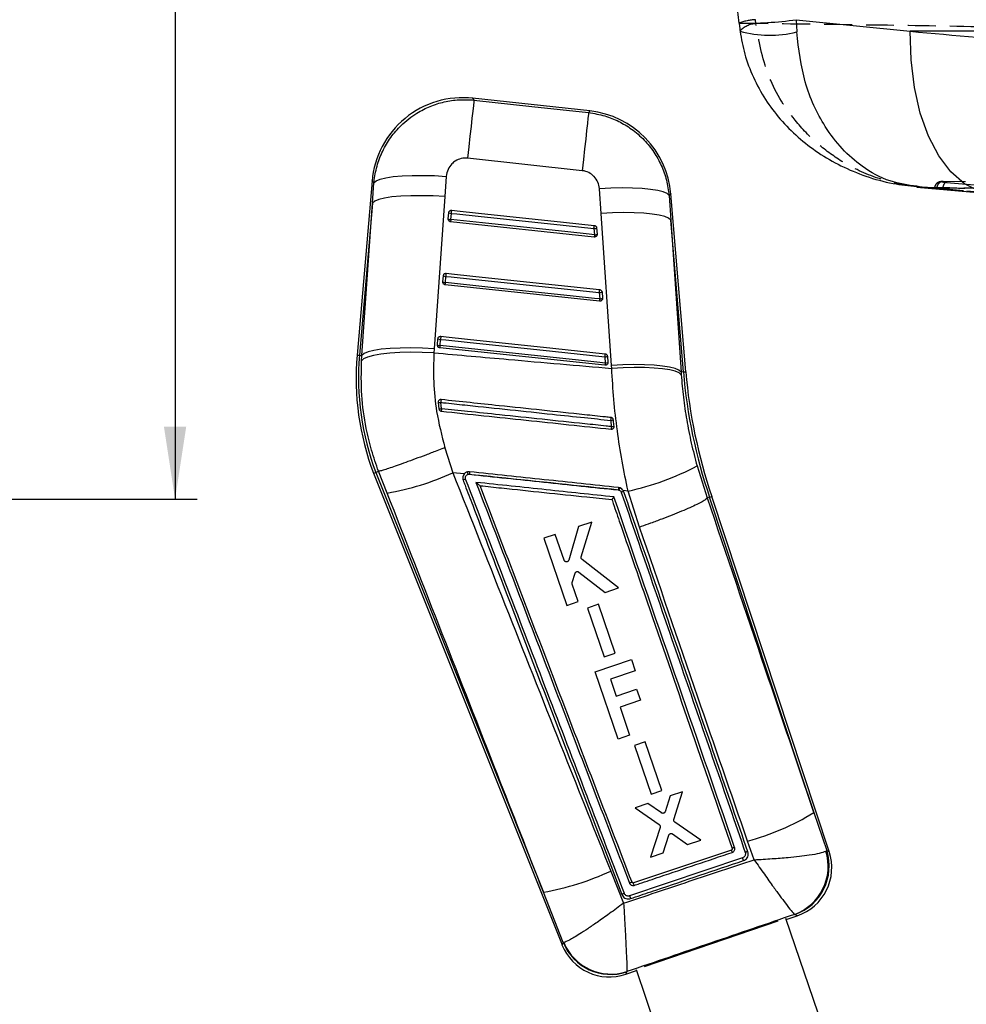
# Model space of a CAD drawing. Extents: x 31 to 398, y 20 to 294.
# Tile 4 of 12: x 174 to 217, y 75 to 119. Entities that reach past the tile are written whole.
import ezdxf

# ---------------------------------------------------------------- set-up
doc = ezdxf.new("R2010")
doc.units = 0
doc.linetypes.add('HIDDEN', pattern=[1.905, 1.27, -0.635])
doc.layers.get('0').update_dxf_attribs({"linetype": 'CONTINUOUS'})
doc.styles.add('SLDTEXTSTYLE0', font='TXT', dxfattribs={"width": 0.75})
doc.dimstyles.new('SLDDIMSTYLE3', dxfattribs={"dimtxt": 3.5, "dimasz": 3.302, "dimexe": 0, "dimexo": 0.0625, "dimgap": 0.875, "dimtad": 1, "dimrnd": 1e-09, "dimzin": 12, "dimtxsty": 'SLDTEXTSTYLE0', "dimsah": 1, "dimcen": 0.09, "dimazin": 3, "dimtfac": 1, "dimtofl": 0, "dimtmove": 0, "dimatfit": 3, "dimtolj": 1, "dimtzin": 12})

# ---------------------------------------------------------------- blocks, each defined once
blk = doc.blocks.new('_D_7')
at = {"color": 179, "linetype": 'CONTINUOUS'}
for p, q in [((181.184, 152.585), (181.184, 166.593)), ((139.937, 152.585), (182.184, 152.585)), ((181.184, 152.585), (181.184, 97.584)), ((139.937, 97.584), (182.184, 97.584))]:
    blk.add_line(p, q, dxfattribs=at)
for points in [[(181.184, 152.585), (180.676, 149.283), (181.692, 149.283)], [(181.184, 97.584), (181.692, 100.886), (180.676, 100.886)]]:
    blk.add_solid(points, dxfattribs=at)
at = {"color": 179, "linetype": 'CONTINUOUS', "insert": (176.672, 158.577, -11.205), "char_height": 3.5, "attachment_point": 1, "rotation": 90, "style": 'SLDTEXTSTYLE0'}
blk.add_mtext('55', dxfattribs=at)

msp = doc.modelspace()

# ---------------------------------------------------------------- linework, layer by layer
at = {"color": 7, "linetype": 'CONTINUOUS'}
for p, q in [((206.84222, 119.229365), (206.893458, 118.705911)), ((209.436021, 119.381828), (214.622839, 118.854816)), ((209.436021, 119.381828), (209.455869, 118.822432)), ((257.713354, 118.854816), (214.622839, 118.854816)), ((200.05464, 115.23142), (194.717648, 115.811594)), ((199.703678, 112.517579), (194.488893, 113.083519)), ((190.144206, 112.050356), (189.461758, 104.134544)), ((190.165856, 111.038818), (190.229437, 111.961855)), ((193.516798, 112.260582), (193.451273, 111.337795)), ((200.562329, 110.577889), (200.485411, 111.697634)), ((204.411899, 103.378316), (203.733795, 111.460699)), ((214.91859, 111.775994), (218.299902, 111.473141)), ((190.165856, 111.038818), (189.569813, 104.125227)), ((189.679601, 104.115762), (190.165856, 111.038818)), ((193.451273, 111.337795), (192.964434, 104.415061)), ((203.649861, 111.390366), (203.724813, 110.270526)), ((193.609077, 110.326656), (193.633383, 110.60858)), ((193.72813, 110.294827), (193.752435, 110.576751)), ((201.032576, 103.667315), (200.562329, 110.577889)), ((193.608657, 110.318436), (193.609077, 110.326656)), ((193.72813, 110.294827), (193.717601, 110.195341)), ((200.247806, 109.503098), (193.717601, 110.195341)), ((203.724813, 110.270526), (204.195693, 103.360178)), ((204.303823, 103.36925), (203.724813, 110.270526)), ((200.234248, 109.88961), (200.258333, 109.602554)), ((200.357874, 109.920384), (200.381958, 109.633328)), ((200.258333, 109.602554), (200.247806, 109.503098)), ((200.381958, 109.633328), (200.380098, 109.600421)), ((193.361706, 107.453968), (193.362127, 107.462247)), ((193.362127, 107.462247), (193.386433, 107.744171)), ((193.48119, 107.430412), (193.505495, 107.712336)), ((200.4925, 106.586577), (193.470651, 107.330932)), ((200.602568, 107.003863), (200.626652, 106.716808)), ((200.478952, 106.97309), (200.503037, 106.686034)), ((200.626652, 106.716808), (200.624803, 106.683959)), ((193.115177, 104.597839), (193.139483, 104.879763)), ((193.234247, 104.566004), (193.258553, 104.847928)), ((192.964434, 104.415061), (192.953889, 104.239895)), ((193.114755, 104.589518), (193.115177, 104.597839)), ((200.737194, 103.670051), (193.223701, 104.466524)), ((189.569813, 104.125227), (189.679601, 104.115762)), ((189.664129, 103.87574), (189.679601, 104.115762)), ((200.723654, 104.056569), (200.747739, 103.769513)), ((200.847262, 104.087337), (200.871345, 103.800281)), ((200.871345, 103.800281), (200.869506, 103.767474)), ((201.042326, 103.5293), (201.032576, 103.667315)), ((204.303823, 103.36925), (204.195693, 103.360178)), ((204.195693, 103.360178), (204.204034, 103.238561)), ((193.148585, 102.002897), (193.148804, 101.977302)), ((193.148804, 101.977302), (193.185741, 101.687946)), ((201.151469, 100.866439), (201.152541, 100.903572)), ((193.454758, 99.922575), (193.817413, 98.789199)), ((204.925582, 99.096527), (205.383225, 97.641804)), ((190.21048, 98.761954), (190.311535, 98.80134)), ((190.21048, 98.761954), (198.78502, 77.319549)), ((190.311535, 98.80134), (190.438239, 98.850717)), ((190.311535, 98.80134), (197.942091, 79.719563)), ((190.438383, 98.850747), (190.438239, 98.850717)), ((190.827904, 97.863533), (190.438383, 98.850747)), ((194.337021, 98.734697), (193.817413, 98.789199)), ((194.515017, 98.716028), (194.568343, 98.719175)), ((195.05354, 98.198314), (195.053698, 98.197903)), ((201.34224, 98.00296), (201.372041, 97.996964)), ((201.788323, 97.953286), (201.56846, 97.976353)), ((201.593325, 97.922929), (201.56846, 97.976353)), ((202.306634, 96.316739), (201.788323, 97.953286)), ((205.383225, 97.641804), (205.383059, 97.641643)), ((205.492205, 97.678365), (205.383225, 97.641804)), ((205.492205, 97.678365), (205.595031, 97.712858)), ((210.23412, 83.336635), (205.492205, 97.678365)), ((210.935292, 81.56146), (205.595031, 97.712858)), ((199.539028, 96.343746), (199.088763, 94.813218)), ((200.132473, 96.545787), (199.539028, 96.343746)), ((199.654288, 94.960918), (200.132473, 96.545787)), ((198.478408, 95.982643), (197.958391, 95.805599)), ((197.958391, 95.805599), (198.998176, 92.74955)), ((198.877769, 94.808914), (198.478408, 95.982643)), ((201.356467, 93.552412), (199.69233, 94.841834)), ((199.244838, 93.795701), (199.376671, 94.218834)), ((199.551317, 94.273027), (200.739007, 93.342205)), ((199.518236, 92.926599), (199.245725, 93.727495)), ((200.739007, 93.342205), (201.356467, 93.552412)), ((198.998176, 92.74955), (199.518236, 92.926599)), ((200.445393, 92.80677), (199.948203, 92.637499)), ((201.201552, 90.584471), (200.445393, 92.80677)), ((199.948203, 92.637499), (200.704327, 90.415193)), ((200.704327, 90.415193), (201.201552, 90.584471)), ((200.295772, 89.735087), (201.940357, 90.294816)), ((201.940357, 90.294816), (202.115653, 89.779766)), ((201.335864, 86.679109), (200.295772, 89.735087)), ((202.115653, 89.779766), (200.991144, 89.397039)), ((200.991144, 89.397039), (201.250115, 88.636138)), ((201.250115, 88.636138), (202.175616, 88.951131)), ((202.175616, 88.951131), (202.348708, 88.442548)), ((202.348708, 88.442548), (201.423207, 88.127561)), ((201.423207, 88.127561), (201.855939, 86.856117)), ((201.855939, 86.856117), (201.335864, 86.679109)), ((202.571887, 86.558737), (202.074695, 86.389466)), ((202.074695, 86.389466), (202.830837, 84.167137)), ((203.328066, 84.336414), (202.571887, 86.558737)), ((202.830837, 84.167137), (203.328066, 84.336414)), ((204.264717, 84.282883), (203.705656, 84.092553)), ((203.868089, 83.029624), (204.264717, 84.282883)), ((202.686629, 83.74563), (202.11585, 83.551307)), ((203.305629, 83.321323), (202.686629, 83.74563)), ((203.705656, 84.092553), (203.473751, 83.378049)), ((202.11585, 83.551307), (203.201681, 82.789763)), ((210.23412, 83.336635), (210.820413, 81.612684)), ((205.100797, 82.087733), (203.910778, 82.905563)), ((203.243349, 82.665344), (202.803809, 81.305756)), ((203.809053, 82.363834), (204.496165, 81.881895)), ((203.385462, 81.503769), (203.639477, 82.306435)), ((204.496165, 81.881895), (205.100797, 82.087733)), ((207.518876, 81.195529), (207.225856, 82.038589)), ((206.484608, 81.632616), (202.034829, 80.136271)), ((202.803809, 81.305756), (203.385462, 81.503769)), ((206.518668, 81.702568), (206.520718, 81.694724)), ((207.239358, 81.540157), (207.234509, 81.555559)), ((210.784346, 81.587018), (210.820413, 81.612684)), ((206.995998, 81.280871), (201.858303, 79.551779)), ((201.000976, 80.677869), (201.584009, 79.216807)), ((201.966135, 80.168368), (201.966205, 80.168189)), ((198.839933, 77.426775), (197.942091, 79.719563)), ((208.604614, 78.398387), (202.516007, 76.326152)), ((215.976803, 57.929965), (208.968404, 78.521912)), ((208.984601, 78.474318), (209.483705, 78.644188)), ((209.373563, 78.704931), (209.359321, 78.708984)), ((198.839933, 77.426775), (198.866514, 77.429603)), ((201.679412, 75.988023), (202.168558, 76.154502)), ((201.730048, 76.107233), (201.725104, 76.09949)), ((202.152361, 76.202093), (207.756035, 59.737484))]:
    msp.add_line(p, q, dxfattribs=at)
at = {"color": 7, "linetype": 'HIDDEN'}
for p, q in [((207.603416, 119.205354), (207.582033, 119.381828)), ((222.848295, 111.931657), (216.11306, 112.020272)), ((218.458346, 111.466443), (215.158387, 111.764785))]:
    msp.add_line(p, q, dxfattribs=at)
at = {"color": 8, "linetype": 'CONTINUOUS', "flags": 128}
for points in [[(218.299164, 111.475297), (217.754549, 111.589836), (217.08472, 111.925908), (216.466731, 112.465692), (215.917072, 113.194791), (215.45039, 114.093755), (215.07915, 115.138603), (214.813246, 116.301462), (214.659779, 117.551314), (214.622839, 118.854816)], [(194.717648, 115.811594), (194.724449, 115.801867), (194.776906, 115.726801)], [(199.991589, 115.159829), (200.047656, 115.223493), (200.05464, 115.23142)], [(190.229437, 111.961855), (190.154044, 112.04014), (190.144206, 112.050356)], [(203.733795, 111.460699), (203.724532, 111.452939), (203.649861, 111.390366)], [(189.461758, 104.134544), (189.468516, 104.133965), (189.488785, 104.132213), (189.522556, 104.129304), (189.569813, 104.125227)], [(204.303823, 103.36925), (204.35109, 103.373213), (204.384868, 103.376051), (204.405141, 103.377749), (204.411899, 103.378316)], [(210.820413, 81.612684), (210.922691, 81.567075), (210.935292, 81.56146)], [(209.483705, 78.644188), (209.471625, 78.650849), (209.373563, 78.704931)], [(198.78502, 77.319549), (198.791039, 77.331303), (198.839933, 77.426775)], [(201.725104, 76.09949), (201.68442, 76.000242), (201.679412, 75.988023)]]:
    msp.add_lwpolyline(points, dxfattribs=at)
at = {"color": 7, "linetype": 'CONTINUOUS', "flags": 128}
for points in [[(194.776906, 115.726801), (194.767809, 115.644159), (194.749489, 115.47664), (194.722441, 115.228786), (194.687398, 114.907296), (194.645306, 114.520868), (194.597305, 114.079948), (194.544693, 113.596477), (194.488893, 113.083519)], [(194.776906, 115.726801), (197.405284, 115.441032), (199.991589, 115.159829)], [(199.991589, 115.159829), (199.982491, 115.077199), (199.964176, 114.90974), (199.937137, 114.661987), (199.902107, 114.340635), (199.860033, 113.954367), (199.812051, 113.513638), (199.759458, 113.030352), (199.703678, 112.517579)], [(190.229437, 111.961855), (190.324498, 112.050201), (190.505764, 112.128462), (190.768243, 112.19448), (191.104706, 112.246426), (191.50589, 112.282886), (191.960745, 112.302842), (192.456747, 112.305756), (192.980236, 112.291535), (193.516798, 112.260582)], [(203.649861, 111.390366), (203.559101, 111.475768), (203.386132, 111.551835), (203.13549, 111.616572), (202.813744, 111.668285), (202.42933, 111.705609), (201.992326, 111.727573), (201.51419, 111.733599), (201.007457, 111.723532), (200.485411, 111.697634)], [(193.451273, 111.337795), (192.917021, 111.368014), (192.395666, 111.381658), (191.90144, 111.378362), (191.447832, 111.358209), (191.047223, 111.321755), (190.710549, 111.269988), (190.447, 111.204328), (190.263768, 111.126562), (190.165856, 111.038818)], [(193.752435, 110.576751), (193.754917, 110.600175), (193.757394, 110.623528), (193.75977, 110.645934), (193.761957, 110.666557), (193.763873, 110.684605), (193.765445, 110.699411), (193.766615, 110.710414), (193.767338, 110.717197)], [(193.752435, 110.576751), (193.994677, 110.551073), (194.963648, 110.44835), (198.83953, 110.037466), (200.234248, 109.88961)], [(193.767338, 110.717197), (194.00958, 110.691519), (194.978551, 110.588803), (198.854434, 110.17793), (200.249153, 110.030081)], [(203.724813, 110.270526), (203.630713, 110.35523), (203.455422, 110.430719), (203.203486, 110.495033), (202.88144, 110.546513), (202.497638, 110.583814), (202.062033, 110.605975), (201.585926, 110.612418), (201.081665, 110.602971), (200.562329, 110.577889)], [(200.258333, 109.602554), (200.01609, 109.628238), (199.047119, 109.730955), (195.171238, 110.141839), (193.72813, 110.294827)], [(200.234248, 109.88961), (200.23673, 109.913029), (200.239206, 109.936388), (200.241583, 109.958794), (200.24377, 109.979417), (200.245687, 109.997471), (200.247259, 110.012283), (200.248429, 110.023292), (200.249153, 110.030081)], [(193.470651, 107.330932), (193.470844, 107.332762), (193.471418, 107.338186), (193.472356, 107.347043), (193.47363, 107.359071), (193.475202, 107.373901), (193.477023, 107.391091), (193.47904, 107.410117), (193.48119, 107.430412)], [(200.503037, 106.686034), (200.260794, 106.711711), (199.291824, 106.814434), (195.415941, 107.225313), (193.48119, 107.430412)], [(193.505495, 107.712336), (193.507978, 107.735761), (193.510454, 107.759114), (193.51283, 107.781525), (193.515016, 107.802143), (193.516931, 107.820197), (193.518501, 107.835003), (193.519669, 107.846006), (193.52039, 107.852789)], [(193.505495, 107.712336), (193.747738, 107.686659), (194.716709, 107.583942), (198.592591, 107.173063), (200.478952, 106.97309)], [(193.52039, 107.852789), (193.762632, 107.827111), (194.731603, 107.724394), (198.607487, 107.313522), (200.493848, 107.11356)], [(200.478952, 106.97309), (200.481436, 106.996514), (200.483911, 107.019867), (200.486287, 107.042273), (200.488473, 107.062896), (200.490388, 107.08095), (200.49196, 107.095762), (200.493127, 107.106765), (200.493848, 107.11356)], [(200.4925, 106.586577), (200.492693, 106.588401), (200.493266, 106.593825), (200.494204, 106.602683), (200.495478, 106.614711), (200.49705, 106.629534), (200.498871, 106.646718), (200.500887, 106.665744), (200.503037, 106.686034)], [(193.273441, 104.98838), (193.272722, 104.981597), (193.271555, 104.970594), (193.269986, 104.955782), (193.268072, 104.937734), (193.265887, 104.917111), (193.263511, 104.894705), (193.261035, 104.871352), (193.258553, 104.847928)], [(193.258553, 104.847928), (193.500795, 104.82225), (194.469766, 104.719533), (198.345649, 104.308655), (200.723654, 104.056569)], [(193.273441, 104.98838), (193.515684, 104.962702), (194.484655, 104.859986), (198.360538, 104.449119), (200.738544, 104.197033)], [(192.964434, 104.415061), (192.430254, 104.445251), (191.908982, 104.458864), (191.414844, 104.455532), (190.961323, 104.435344), (190.560795, 104.398848), (190.22419, 104.347046), (189.960695, 104.28135), (189.777499, 104.203548), (189.679601, 104.115762)], [(193.234247, 104.566004), (193.232096, 104.545708), (193.230079, 104.526683), (193.228257, 104.509493), (193.226685, 104.494663), (193.22541, 104.482635), (193.22447, 104.473777), (193.223895, 104.468353), (193.223701, 104.466524)], [(200.747739, 103.769513), (200.505496, 103.79519), (199.536525, 103.897907), (195.660642, 104.308786), (193.234247, 104.566004)], [(192.953889, 104.239895), (192.417806, 104.259731), (191.894746, 104.2632), (191.399051, 104.250194), (190.944314, 104.22109), (190.543001, 104.176666), (190.20612, 104.118146), (189.942905, 104.047145), (189.760575, 103.965594), (189.664129, 103.87574)], [(200.738544, 104.197033), (200.737824, 104.190244), (200.736657, 104.179235), (200.735088, 104.164429), (200.733174, 104.146375), (200.730988, 104.125752), (200.728612, 104.103347), (200.726136, 104.079987), (200.723654, 104.056569)], [(200.747739, 103.769513), (200.745588, 103.749223), (200.743571, 103.730198), (200.741748, 103.713014), (200.740176, 103.698184), (200.738902, 103.686162), (200.737963, 103.677304), (200.737388, 103.67188), (200.737194, 103.670051)], [(204.195693, 103.360178), (204.101577, 103.444864), (203.926247, 103.52033), (203.674253, 103.584625), (203.352133, 103.636076), (202.968244, 103.673347), (202.532546, 103.695478), (202.056344, 103.701891), (201.551992, 103.69242), (201.032576, 103.667315)], [(204.204034, 103.238561), (204.109578, 103.322633), (203.934053, 103.397097), (203.682009, 103.46001), (203.359977, 103.509756), (202.976302, 103.545036), (202.540925, 103.564938), (202.065129, 103.568955), (201.561244, 103.556969), (201.042326, 103.5293)]]:
    msp.add_lwpolyline(points, dxfattribs=at)
at = {"color": 8, "linetype": 'CONTINUOUS'}
for centre, radius, start, end in [((207.164537, 135.521009), 16.298245, 268.8032813, 278.0113841), ((208.226601, 123.825472), 5.151845, 254.7418022, 283.8043642)]:
    msp.add_arc(centre, radius, start, end, dxfattribs=at)
at = {"color": 7, "linetype": 'HIDDEN'}
for centre, radius, start, end in [((207.753414, 116.622019), 2.765126, 93.5534439, 109.6374727), ((207.669505, 118.125507), 1.081868, 93.5022562, 137.5843611)]:
    msp.add_arc(centre, radius, start, end, dxfattribs=at)
at = {"color": 7, "linetype": 'CONTINUOUS'}
for centre, radius, start, end in [((194.270101, 111.694651), 4.1412, 83.5832167, 175.2092929), ((199.607094, 111.114475), 4.1412, 4.6332583, 83.9882814), ((193.740136, 110.769312), 0.192954, 236.4092506, 273.6545077), ((193.715832, 110.487395), 0.192961, 236.4099335, 273.6541212), ((200.245407, 110.108484), 0.219158, 267.0811949, 300.8755653), ((200.269494, 109.821419), 0.219149, 267.0807862, 300.8762168), ((193.468888, 107.622968), 0.192948, 236.4054253, 273.6557021), ((193.49321, 107.904951), 0.193007, 236.4112829, 273.6496432), ((200.490097, 107.191987), 0.219181, 267.0855361, 300.8734906), ((200.514181, 106.904929), 0.219178, 267.0855403, 300.8736484), ((193.246261, 105.040547), 0.193011, 236.4114645, 273.6511838), ((193.22195, 104.758601), 0.19299, 236.4093411, 273.6534638), ((201.601817, 103.087912), 12.185093, 175.072528, 200.7945784), ((201.601817, 103.087912), 12.076637, 175.072528, 200.7902232), ((200.734814, 104.275413), 0.219129, 267.0808226, 300.8746201), ((200.758899, 103.988348), 0.219119, 267.0804159, 300.8753506), ((228.074671, 105.363602), 23.854363, 184.7958307, 198.7944052), ((228.074671, 105.363602), 23.745907, 184.7958307, 198.7958307), ((214.324038, 99.788954), 21.169313, 173.7000933, 174.0516871), ((193.188511, 102.425082), 0.449536, 264.9325081, 280.2761975), ((193.197418, 102.252059), 0.564235, 268.8141932, 281.0318336), ((206.895927, 100.234104), 13.669181, 173.85108, 174.3332583), ((217.533793, 99.450502), 16.627852, 173.6295348, 174.0745748), ((200.957655, 101.708513), 0.542724, 273.9225929, 287.0423077), ((212.076446, 99.687227), 11.110192, 173.8232775, 174.4206866), ((200.976018, 101.565637), 0.685193, 274.5815835, 284.9291392), ((199.202728, 109.924847), 12.247595, 282.1874336, 297.8568106), ((188.819956, 109.638611), 11.945054, 279.6772885, 294.7317459), ((194.532519, 98.067308), 0.452252, 107.0942047, 123.1412217), ((193.385602, 98.484618), 1.152878, 11.5792804, 17.1386237), ((200.547883, 98.112695), 6.010217, 173.1461391, 174.2085299), ((206.356204, 97.49853), 5.039274, 172.9963174, 174.255083), ((202.534011, 97.673863), 1.206055, 159.1839034, 164.4607133), ((201.619668, 97.572648), 0.35127, 94.3007662, 113.6628761), ((204.103783, 93.408994), 11.791244, 285.3538166, 301.3259387), ((208.555789, 80.898653), 2.332447, 290.1513636, 17.1650897), ((208.608118, 80.899644), 2.324365, 289.227131, 17.8645345), ((208.738078, 80.834978), 2.3142, 288.5888815, 18.506987), ((195.753607, 92.066237), 12.539131, 280.0514419, 294.7386278), ((198.089192, 78.719042), 4.192445, 18.2219824, 19.7577232), ((200.933784, 78.178813), 2.3142, 201.554827, 289.041752), ((200.991679, 78.304662), 2.32394, 202.1948731, 288.3967753), ((201.017401, 78.325638), 2.330062, 202.6160621, 287.8092479)]:
    msp.add_arc(centre, radius, start, end, dxfattribs=at)
for points, knots in [([(206.828534, 130.944273), (206.770575, 130.35388), (206.608311, 128.700991), (206.489278, 125.973839), (206.527994, 122.82672), (206.683274, 120.578489), (206.806112, 119.399432), (206.824153, 119.226274)], [0, 0, 0, 0, 0.151613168, 0.424462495, 0.697003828, 0.955501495, 1, 1, 1, 1]), ([(206.879883, 118.850496), (206.941023, 118.504577), (207.067374, 117.789706), (207.467107, 116.747967), (208.01027, 115.751641), (208.698128, 114.837614), (209.503962, 114.024358), (210.43184, 113.311973), (211.468674, 112.712315), (212.612521, 112.241754), (213.770683, 111.914747), (214.555606, 111.833508), (214.915349, 111.796275)], [0, 0, 0, 0, 0.090926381, 0.187907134, 0.287818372, 0.384610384, 0.483894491, 0.584359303, 0.687901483, 0.794596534, 0.905860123, 1, 1, 1, 1]), ([(214.622839, 118.854816), (218.659812, 118.489352), (232.340477, 117.25085), (246.020791, 115.99187), (255.664236, 115.104398)], [0, 0, 0, 0, 0.295086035, 1, 1, 1, 1]), ([(190.229437, 111.961855), (190.230811, 111.976926), (190.254249, 112.234089), (190.348986, 112.729529), (190.605668, 113.413376), (190.978745, 114.038679), (191.491872, 114.637353), (192.103366, 115.114773), (192.777563, 115.457471), (193.423981, 115.662142), (194.097969, 115.76451), (194.550593, 115.73937), (194.776906, 115.726801)], [0, 0, 0, 0, 0.006912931, 0.117963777, 0.229014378, 0.338921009, 0.448826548, 0.587594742, 0.690333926, 0.793072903, 0.896536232, 1, 1, 1, 1]), ([(199.991589, 115.159829), (200.240478, 115.118634), (200.712616, 115.040486), (201.367984, 114.772945), (201.977519, 114.409421), (202.519049, 113.937183), (202.972192, 113.3727), (203.313933, 112.758784), (203.554997, 112.092442), (203.618239, 111.624393), (203.649861, 111.390366)], [0, 0, 0, 0, 0.1328493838, 0.2520121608, 0.3711754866, 0.5063245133, 0.6288592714, 0.7513951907, 0.8756965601, 1, 1, 1, 1]), ([(194.488893, 113.083519), (194.488324, 113.083581), (194.391443, 113.094095), (194.193277, 113.082336), (193.949474, 112.980785), (193.741202, 112.813685), (193.573078, 112.580451), (193.535881, 112.369043), (193.516798, 112.260582)], [0, 0, 0, 0, 0.0012024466, 0.2046366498, 0.4080488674, 0.5466770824, 0.7674270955, 1, 1, 1, 1]), ([(200.485411, 111.697634), (200.485217, 111.700324), (200.477857, 111.802083), (200.428491, 112.001959), (200.285845, 112.219705), (200.095981, 112.386929), (199.907229, 112.484055), (199.75742, 112.508728), (199.703678, 112.517579)], [0, 0, 0, 0, 0.00665741, 0.251814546, 0.497181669, 0.631988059, 0.867980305, 1, 1, 1, 1]), ([(193.633383, 110.60858), (193.635163, 110.619194), (193.639174, 110.643108), (193.659217, 110.676214), (193.690562, 110.702699), (193.728417, 110.717859), (193.754743, 110.717411), (193.767338, 110.717197)], [0, 0, 0, 0, 0.169241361, 0.38130628, 0.593398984, 0.805476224, 1, 1, 1, 1]), ([(193.717601, 110.195341), (193.704285, 110.198076), (193.677656, 110.203547), (193.643909, 110.227722), (193.619651, 110.260696), (193.609387, 110.292896), (193.608828, 110.312447), (193.608657, 110.318436)], [0, 0, 0, 0, 0.223194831, 0.446333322, 0.671049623, 0.899224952, 1, 1, 1, 1]), ([(200.249153, 110.030081), (200.250282, 110.029951), (200.264952, 110.028269), (200.292671, 110.019645), (200.326112, 109.995132), (200.34948, 109.961128), (200.356672, 109.934307), (200.35785, 109.920662), (200.357874, 109.920384)], [0, 0, 0, 0, 0.02033207, 0.263979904, 0.507644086, 0.751290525, 0.994929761, 1, 1, 1, 1]), ([(200.380098, 109.600421), (200.376048, 109.587121), (200.367947, 109.560514), (200.339694, 109.528577), (200.303413, 109.507704), (200.270927, 109.501492), (200.252555, 109.502768), (200.247806, 109.503098)], [0, 0, 0, 0, 0.232171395, 0.464458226, 0.694598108, 0.921063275, 1, 1, 1, 1]), ([(193.470651, 107.330932), (193.457335, 107.333668), (193.430706, 107.339139), (193.396956, 107.363314), (193.372704, 107.396291), (193.362443, 107.428469), (193.361879, 107.447998), (193.361706, 107.453968)], [0, 0, 0, 0, 0.2232699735, 0.4464834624, 0.671302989, 0.8995252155, 1, 1, 1, 1]), ([(193.386433, 107.744171), (193.388209, 107.754764), (193.392213, 107.778657), (193.412225, 107.811757), (193.443559, 107.838254), (193.481426, 107.853438), (193.507773, 107.852999), (193.52039, 107.852789)], [0, 0, 0, 0, 0.1689125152, 0.3809859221, 0.5930674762, 0.8051430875, 1, 1, 1, 1]), ([(200.493848, 107.11356), (200.494958, 107.113432), (200.509608, 107.111746), (200.537312, 107.103151), (200.570765, 107.078652), (200.594153, 107.044661), (200.601356, 107.017822), (200.602542, 107.00416), (200.602568, 107.003863)], [0, 0, 0, 0, 0.019977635, 0.263630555, 0.507289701, 0.750934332, 0.994603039, 1, 1, 1, 1]), ([(200.624803, 106.683959), (200.620761, 106.670656), (200.612674, 106.644043), (200.584436, 106.612091), (200.548165, 106.591206), (200.515662, 106.584959), (200.497269, 106.586244), (200.4925, 106.586577)], [0, 0, 0, 0, 0.2321099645, 0.4643042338, 0.6943605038, 0.920748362, 1, 1, 1, 1]), ([(193.139483, 104.879763), (193.141255, 104.890343), (193.145254, 104.914224), (193.165248, 104.947318), (193.196572, 104.973827), (193.234448, 104.98903), (193.26081, 104.988591), (193.273441, 104.98838)], [0, 0, 0, 0, 0.168708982, 0.380773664, 0.592855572, 0.804924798, 1, 1, 1, 1]), ([(193.223701, 104.466524), (193.210385, 104.469259), (193.183756, 104.47473), (193.150006, 104.498906), (193.125752, 104.531884), (193.115499, 104.564049), (193.114929, 104.583564), (193.114755, 104.589518)], [0, 0, 0, 0, 0.223322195, 0.446587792, 0.671461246, 0.89976824, 1, 1, 1, 1]), ([(190.438239, 98.850717), (190.326751, 99.168712), (190.102929, 99.80712), (189.830181, 100.9651), (189.635363, 102.328592), (189.654483, 103.356935), (189.664129, 103.87574)], [0, 0, 0, 0, 0.196932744, 0.395362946, 0.69495734, 1, 1, 1, 1]), ([(192.953889, 104.239895), (192.942602, 103.800487), (192.919855, 102.914955), (193.061433, 101.456909), (193.314269, 100.470613), (193.454758, 99.922575)], [0, 0, 0, 0, 0.304423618, 0.6135011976, 1, 1, 1, 1]), ([(192.953889, 104.239895), (194.086084, 104.139052), (196.781946, 103.898938), (199.478347, 103.664993), (201.042326, 103.5293)], [0, 0, 0, 0, 0.419975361, 1, 1, 1, 1]), ([(200.738543, 104.197033), (200.752021, 104.194272), (200.778976, 104.18875), (200.813058, 104.164361), (200.837365, 104.131227), (200.845722, 104.10348), (200.847129, 104.08873), (200.847262, 104.087337)], [0, 0, 0, 0, 0.243653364, 0.487299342, 0.730939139, 0.974583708, 1, 1, 1, 1]), ([(200.869506, 103.767474), (200.865468, 103.754169), (200.85739, 103.727554), (200.829161, 103.695596), (200.792899, 103.674695), (200.760384, 103.668443), (200.741977, 103.669719), (200.737194, 103.670051)], [0, 0, 0, 0, 0.232064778, 0.46419672, 0.694200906, 0.920536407, 1, 1, 1, 1]), ([(201.788323, 97.953286), (201.693221, 98.407727), (201.50302, 99.316593), (201.289814, 100.709395), (201.127411, 102.117879), (201.070688, 103.058829), (201.042326, 103.5293)], [0, 0, 0, 0, 0.246888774, 0.493767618, 0.746885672, 1, 1, 1, 1]), ([(204.204034, 103.238561), (204.233132, 102.898332), (204.291329, 102.217863), (204.447033, 101.17916), (204.651442, 100.133642), (204.834199, 99.442243), (204.925582, 99.096527)], [0, 0, 0, 0, 0.245831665, 0.491672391, 0.745823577, 1, 1, 1, 1]), ([(193.282564, 102.11192), (193.26958, 102.112086), (193.242853, 102.112427), (193.204764, 102.096481), (193.173627, 102.069301), (193.154314, 102.036241), (193.150293, 102.012837), (193.148585, 102.002897)], [0, 0, 0, 0, 0.201754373, 0.415292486, 0.628820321, 0.842347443, 1, 1, 1, 1]), ([(201.008614, 101.295473), (200.92812, 101.303979), (200.524626, 101.346615), (198.829128, 101.52578), (196.334271, 101.789417), (194.162416, 102.018937), (193.282564, 102.11192)], [0, 0, 0, 0, 0.03125539, 0.156675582, 0.658356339, 1, 1, 1, 1]), ([(193.185741, 101.687946), (193.188987, 101.674555), (193.195479, 101.647773), (193.221399, 101.614789), (193.255018, 101.591489), (193.281031, 101.586317), (193.293546, 101.583828)], [0, 0, 0, 0, 0.254755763, 0.509527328, 0.764035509, 1, 1, 1, 1]), ([(193.305387, 101.698251), (193.297237, 101.757229), (193.284143, 101.851982), (193.272936, 101.946914), (193.268705, 101.982756)], [0, 0, 0, 0, 0.622435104, 1, 1, 1, 1]), ([(193.268705, 101.982756), (193.349456, 101.974231), (193.753212, 101.931604), (195.44898, 101.752538), (197.548713, 101.530855), (199.720318, 101.3016), (200.599906, 101.208746), (200.994782, 101.167061)], [0, 0, 0, 0, 0.031355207, 0.156776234, 0.658460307, 0.846671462, 1, 1, 1, 1]), ([(201.03075, 100.882633), (200.95, 100.891157), (200.546244, 100.933774), (198.850473, 101.112794), (196.751484, 101.334395), (194.580119, 101.563656), (193.700769, 101.656504), (193.305387, 101.698251)], [0, 0, 0, 0, 0.031358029, 0.156790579, 0.658520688, 0.846460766, 1, 1, 1, 1]), ([(193.293546, 101.583828), (194.581103, 101.447751), (197.156217, 101.175596), (199.73133, 100.903465), (201.018887, 100.7674)], [0, 0, 0, 0, 0.500000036, 1, 1, 1, 1]), ([(200.994782, 101.167061), (201.00168, 101.112512), (201.013666, 101.017727), (201.025659, 100.922891), (201.03075, 100.882633)], [0, 0, 0, 0, 0.575498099, 1, 1, 1, 1]), ([(201.116715, 101.189621), (201.116493, 101.191228), (201.114409, 101.206308), (201.104651, 101.234192), (201.078792, 101.266568), (201.045244, 101.288438), (201.02019, 101.29325), (201.008614, 101.295473)], [0, 0, 0, 0, 0.029972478, 0.281321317, 0.532706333, 0.784082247, 1, 1, 1, 1]), ([(201.152541, 100.903572), (201.142547, 100.983362), (201.130603, 101.078734), (201.118666, 101.174049), (201.116715, 101.189621)], [0, 0, 0, 0, 0.836624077, 1, 1, 1, 1]), ([(201.018887, 100.7674), (201.032638, 100.767297), (201.060139, 100.767092), (201.098609, 100.784117), (201.129285, 100.811916), (201.145757, 100.841657), (201.150145, 100.860694), (201.151469, 100.866439)], [0, 0, 0, 0, 0.225498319, 0.45099553, 0.676597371, 0.902419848, 1, 1, 1, 1]), ([(193.454758, 99.922575), (193.437326, 99.915872), (193.313319, 99.868186), (193.019214, 99.755724), (192.579733, 99.589598), (192.102171, 99.411843), (191.663745, 99.251684), (191.27525, 99.112983), (190.949439, 99.000434), (190.694942, 98.916983), (190.514099, 98.863155), (190.463621, 98.854883), (190.438383, 98.850747)], [0, 0, 0, 0, 0.011732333, 0.083460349, 0.198031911, 0.31260373, 0.427171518, 0.541739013, 0.656304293, 0.770869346, 0.885434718, 1, 1, 1, 1]), ([(193.817413, 98.789199), (195.501119, 94.53188), (197.889547, 88.492637), (200.292089, 82.458335), (201.000976, 80.677869)], [0, 0, 0, 0, 0.70494254, 1, 1, 1, 1]), ([(194.267766, 98.574122), (194.267508, 98.541884), (194.267157, 98.497994), (194.281471, 98.456899), (194.285271, 98.44599)], [0, 0, 0, 0, 0.734530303, 1, 1, 1, 1]), ([(194.337021, 98.734697), (194.333821, 98.730918), (194.310088, 98.702895), (194.280302, 98.64974), (194.271429, 98.596217), (194.267766, 98.574122)], [0, 0, 0, 0, 0.083834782, 0.621791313, 1, 1, 1, 1]), ([(194.580616, 98.829939), (194.548677, 98.830117), (194.484799, 98.830474), (194.398695, 98.79398), (194.356401, 98.753326), (194.337021, 98.734697)], [0, 0, 0, 0, 0.351402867, 0.702793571, 1, 1, 1, 1]), ([(194.399583, 98.49958), (194.394487, 98.518696), (194.384649, 98.5556), (194.395138, 98.612257), (194.421725, 98.660507), (194.462887, 98.698574), (194.49764, 98.71021), (194.515017, 98.716028)], [0, 0, 0, 0, 0.212400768, 0.410046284, 0.607027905, 0.803505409, 1, 1, 1, 1]), ([(201.617247, 79.665317), (200.413993, 82.804455), (198.007495, 89.082706), (195.602217, 95.36063), (194.399583, 98.49958)], [0, 0, 0, 0, 0.500001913, 1, 1, 1, 1]), ([(201.372041, 97.996964), (199.540307, 98.189056), (197.254636, 98.428752), (194.968956, 98.668428), (194.515017, 98.716028)], [0, 0, 0, 0, 0.801398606, 1, 1, 1, 1]), ([(194.568343, 98.719175), (195.697327, 98.599787), (197.955291, 98.36101), (200.213258, 98.12231), (201.34224, 98.00296)], [0, 0, 0, 0, 0.50000038, 1, 1, 1, 1]), ([(201.354531, 98.112984), (200.225546, 98.232466), (197.967575, 98.47143), (195.709602, 98.710436), (194.580616, 98.829939)], [0, 0, 0, 0, 0.499999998, 1, 1, 1, 1]), ([(194.285271, 98.44599), (194.314239, 98.370397), (194.459079, 97.992434), (195.067427, 96.404988), (197.444436, 90.202906), (199.707025, 84.303079), (201.50577, 79.612752)], [0, 0, 0, 0, 0.0120414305, 0.0602071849, 0.2528703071, 1, 1, 1, 1]), ([(194.869536, 98.349859), (194.86993, 98.349557), (194.894778, 98.330489), (194.942243, 98.29354), (194.999373, 98.247515), (195.03401, 98.218046), (195.049993, 98.203304), (195.052454, 98.199843), (195.05354, 98.198314)], [0, 0, 0, 0, 0.005314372, 0.335580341, 0.640501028, 0.809009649, 0.915693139, 1, 1, 1, 1]), ([(201.14276, 97.686549), (200.117557, 97.794932), (198.026482, 98.015997), (195.935408, 98.237138), (194.869536, 98.349859)], [0, 0, 0, 0, 0.490275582, 1, 1, 1, 1]), ([(194.869536, 98.349859), (196.04568, 95.280065), (198.372046, 89.208131), (200.699495, 83.136006), (201.850254, 80.133771)], [0, 0, 0, 0, 0.505570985, 1, 1, 1, 1]), ([(201.966204, 80.168189), (200.806794, 83.19123), (198.501855, 89.201115), (196.198459, 95.211039), (195.053698, 98.197903)], [0, 0, 0, 0, 0.503011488, 1, 1, 1, 1]), ([(195.053698, 98.197903), (195.056065, 98.197653), (195.381429, 98.163254), (196.998745, 97.991968), (198.995905, 97.780673), (200.670065, 97.60352), (201.052258, 97.563078)], [0, 0, 0, 0, 0.001184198, 0.162718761, 0.80885733, 1, 1, 1, 1]), ([(201.56846, 97.976353), (201.549378, 98.002023), (201.511214, 98.053366), (201.432782, 98.098608), (201.377958, 98.10868), (201.354531, 98.112984)], [0, 0, 0, 0, 0.364129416, 0.728284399, 1, 1, 1, 1]), ([(197.942091, 79.719563), (197.242174, 81.504295), (194.870266, 87.552468), (192.499259, 93.600318), (190.827904, 97.863533)], [0, 0, 0, 0, 0.295086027, 1, 1, 1, 1]), ([(201.14276, 97.686549), (201.142453, 97.686165), (201.140385, 97.683582), (201.12794, 97.667971), (201.106866, 97.641056), (201.082487, 97.608794), (201.065097, 97.584669), (201.054359, 97.568536), (201.052927, 97.564816), (201.052258, 97.563078)], [0, 0, 0, 0, 0.007093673, 0.047801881, 0.287839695, 0.495431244, 0.676735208, 0.848986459, 1, 1, 1, 1]), ([(206.631507, 81.752403), (205.721987, 84.392293), (203.892238, 89.703156), (202.062822, 95.015055), (201.14276, 97.686549)], [0, 0, 0, 0, 0.497073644, 1, 1, 1, 1]), ([(201.372041, 97.996964), (201.385666, 97.991608), (201.416321, 97.979558), (201.455698, 97.944275), (201.471022, 97.911014), (201.478684, 97.894384)], [0, 0, 0, 0, 0.285729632, 0.642883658, 1, 1, 1, 1]), ([(201.478684, 97.894384), (202.418315, 95.166056), (204.29755, 89.709481), (206.177046, 84.254179), (207.11678, 81.526567)], [0, 0, 0, 0, 0.500007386, 1, 1, 1, 1]), ([(207.234467, 81.555684), (206.29406, 84.283167), (204.413243, 89.738141), (202.533299, 95.194663), (201.593325, 97.922929)], [0, 0, 0, 0, 0.4999992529, 1, 1, 1, 1]), ([(205.383059, 97.641643), (205.364351, 97.618844), (205.326937, 97.573248), (205.163273, 97.470156), (204.923481, 97.344382), (204.609471, 97.197689), (204.229451, 97.034225), (203.796088, 96.859021), (203.319852, 96.676702), (202.843512, 96.502869), (202.501621, 96.383262), (202.332133, 96.325438), (202.306634, 96.316739)], [0, 0, 0, 0, 0.111332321, 0.22266466, 0.333996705, 0.445329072, 0.556661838, 0.667994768, 0.779328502, 0.890662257, 0.983550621, 1, 1, 1, 1]), ([(205.383059, 97.641643), (206.258685, 95.058755), (207.875406, 90.289818), (209.492743, 85.522118), (210.23412, 83.336635)], [0, 0, 0, 0, 0.541606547, 1, 1, 1, 1]), ([(201.052258, 97.563078), (201.059234, 97.542826), (201.171617, 97.216583), (201.705665, 95.666398), (203.520394, 90.399267), (205.23047, 85.439074), (206.518668, 81.702568)], [0, 0, 0, 0, 0.003830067, 0.061700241, 0.293180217, 1, 1, 1, 1]), ([(207.225856, 82.038589), (206.469956, 84.221263), (204.822766, 88.977547), (203.190077, 93.739864), (202.306634, 96.316739)], [0, 0, 0, 0, 0.45890325, 1, 1, 1, 1]), ([(199.69233, 94.841834), (199.683258, 94.85044), (199.665115, 94.867649), (199.650835, 94.902969), (199.648163, 94.935241), (199.65267, 94.954136), (199.654288, 94.960918)], [0, 0, 0, 0, 0.280361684, 0.560609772, 0.842286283, 1, 1, 1, 1]), ([(198.987873, 94.734045), (198.975426, 94.734662), (198.950536, 94.735898), (198.916814, 94.75329), (198.891149, 94.778358), (198.881969, 94.799324), (198.877769, 94.808914)], [0, 0, 0, 0, 0.2598670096, 0.5196972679, 0.7803011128, 1, 1, 1, 1]), ([(199.088763, 94.813218), (199.084037, 94.801576), (199.074583, 94.77829), (199.046759, 94.752008), (199.01645, 94.737223), (198.995965, 94.734945), (198.987873, 94.734045)], [0, 0, 0, 0, 0.274360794, 0.548779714, 0.821766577, 1, 1, 1, 1]), ([(199.376671, 94.218834), (199.381721, 94.230472), (199.391821, 94.25375), (199.420531, 94.279586), (199.453468, 94.294757), (199.476448, 94.295814), (199.48682, 94.29629)], [0, 0, 0, 0, 0.262229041, 0.524493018, 0.785391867, 1, 1, 1, 1]), ([(199.48682, 94.29629), (199.499432, 94.294745), (199.522781, 94.291885), (199.54233, 94.278967), (199.551318, 94.273027)], [0, 0, 0, 0, 0.540180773, 1, 1, 1, 1]), ([(199.245725, 93.727495), (199.242729, 93.739703), (199.237152, 93.762432), (199.242406, 93.785174), (199.244838, 93.795701)], [0, 0, 0, 0, 0.537104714, 1, 1, 1, 1]), ([(203.385412, 83.303608), (203.372756, 83.302911), (203.347446, 83.301517), (203.320644, 83.311774), (203.307846, 83.319913), (203.305629, 83.321323)], [0, 0, 0, 0, 0.452599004, 0.905166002, 1, 1, 1, 1]), ([(203.473749, 83.378049), (203.468397, 83.366438), (203.457689, 83.343212), (203.428178, 83.317673), (203.402297, 83.3067), (203.387641, 83.304016), (203.385412, 83.303608)], [0, 0, 0, 0, 0.315033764, 0.630202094, 0.943752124, 1, 1, 1, 1]), ([(203.910778, 82.905563), (203.901229, 82.913626), (203.882133, 82.929751), (203.865892, 82.964163), (203.860944, 82.998842), (203.865927, 83.020312), (203.868089, 83.029624)], [0, 0, 0, 0, 0.265078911, 0.530122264, 0.796204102, 1, 1, 1, 1]), ([(203.201681, 82.789763), (203.211172, 82.781583), (203.230151, 82.765224), (203.246087, 82.730562), (203.250677, 82.695884), (203.245554, 82.674531), (203.243349, 82.665344)], [0, 0, 0, 0, 0.265850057, 0.531663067, 0.798490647, 1, 1, 1, 1]), ([(203.639477, 82.306435), (203.64456, 82.318032), (203.654728, 82.341226), (203.683485, 82.366964), (203.712582, 82.380163), (203.731215, 82.382473), (203.737406, 82.383241)], [0, 0, 0, 0, 0.28647817, 0.572959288, 0.858087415, 1, 1, 1, 1]), ([(203.737406, 82.383241), (203.750185, 82.383045), (203.775731, 82.382652), (203.797948, 82.370105), (203.809053, 82.363834)], [0, 0, 0, 0, 0.500195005, 1, 1, 1, 1]), ([(202.071395, 80.030017), (202.148352, 80.055915), (202.533139, 80.185406), (204.016973, 80.684752), (205.423822, 81.158244), (206.522847, 81.528135)], [0, 0, 0, 0, 0.05186398, 0.259319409, 1, 1, 1, 1]), ([(206.520718, 81.694724), (206.521157, 81.691249), (206.522368, 81.681652), (206.519305, 81.665702), (206.510045, 81.649364), (206.497595, 81.638158), (206.488237, 81.634169), (206.484605, 81.632622)], [0, 0, 0, 0, 0.134825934, 0.372349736, 0.610152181, 0.848721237, 1, 1, 1, 1]), ([(206.484605, 81.632622), (206.485286, 81.631131), (206.486649, 81.628149), (206.495436, 81.60445), (206.507863, 81.570184), (206.517853, 81.542151), (206.522848, 81.528135)], [0, 0, 0, 0, 0.2500000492, 0.5000080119, 0.7500040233, 1, 1, 1, 1]), ([(206.631507, 81.752403), (206.616361, 81.747035), (206.586071, 81.736298), (206.548404, 81.720767), (206.522902, 81.708328), (206.520064, 81.704467), (206.518668, 81.702568)], [0, 0, 0, 0, 0.252018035, 0.504023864, 0.756034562, 1, 1, 1, 1]), ([(206.52284, 81.528153), (206.54096, 81.536649), (206.577199, 81.553641), (206.61707, 81.600065), (206.639911, 81.65571), (206.643337, 81.709094), (206.634804, 81.740333), (206.631507, 81.752403)], [0, 0, 0, 0, 0.215729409, 0.431467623, 0.647453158, 0.863778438, 1, 1, 1, 1]), ([(207.11678, 81.526567), (207.121172, 81.509358), (207.130939, 81.471092), (207.122945, 81.409032), (207.094382, 81.350008), (207.050104, 81.304521), (207.013088, 81.288341), (206.995998, 81.280871)], [0, 0, 0, 0, 0.1751846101, 0.3895195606, 0.603357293, 0.8168799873, 1, 1, 1, 1]), ([(207.037827, 81.155695), (207.07024, 81.170402), (207.135059, 81.199812), (207.206925, 81.28148), (207.248738, 81.379893), (207.25547, 81.470453), (207.243445, 81.522478), (207.239358, 81.540157)], [0, 0, 0, 0, 0.221370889, 0.442701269, 0.664111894, 0.885854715, 1, 1, 1, 1]), ([(207.234487, 81.555625), (207.232318, 81.55636), (207.227982, 81.55783), (207.200462, 81.552133), (207.161926, 81.541565), (207.131815, 81.531606), (207.116759, 81.526627)], [0, 0, 0, 0, 0.249999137, 0.500001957, 0.749996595, 1, 1, 1, 1]), ([(207.518876, 81.195529), (207.521349, 81.195646), (207.796722, 81.20869), (208.331419, 81.23995), (209.024007, 81.295072), (209.589057, 81.352967), (210.09613, 81.418224), (210.561858, 81.498641), (210.708047, 81.556711), (210.784346, 81.587018)], [0, 0, 0, 0, 0.00160471, 0.178681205, 0.34656297, 0.479530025, 0.612466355, 0.797738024, 1, 1, 1, 1]), ([(201.584009, 79.216807), (202.577879, 79.548845), (204.555771, 80.209633), (206.534458, 80.86799), (207.518876, 81.195529)], [0, 0, 0, 0, 0.502489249, 1, 1, 1, 1]), ([(201.899223, 79.42759), (201.976178, 79.453495), (202.360956, 79.583023), (204.0737, 80.159446), (205.709699, 80.709305), (207.037829, 81.155689)], [0, 0, 0, 0, 0.0449321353, 0.2246607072, 1, 1, 1, 1]), ([(207.037845, 81.155695), (207.037675, 81.156262), (207.037198, 81.157844), (207.035108, 81.164325), (207.031198, 81.176224), (207.025883, 81.192231), (207.019413, 81.211572), (207.012068, 81.233441), (207.004135, 81.256924), (206.998711, 81.272888), (206.995998, 81.280871)], [0, 0, 0, 0, 0.0737978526, 0.2061105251, 0.3384278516, 0.4707455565, 0.6030431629, 0.7353737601, 0.8676685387, 1, 1, 1, 1]), ([(207.518876, 81.195529), (207.520288, 81.193505), (207.677494, 80.968112), (207.982374, 80.535004), (208.37555, 79.985671), (208.695023, 79.547667), (208.980336, 79.165106), (209.240284, 78.829859), (209.3185, 78.750436), (209.359321, 78.708984)], [0, 0, 0, 0, 0.001605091, 0.178687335, 0.346568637, 0.479537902, 0.612476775, 0.797748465, 1, 1, 1, 1]), ([(201.966135, 80.168368), (201.964013, 80.168846), (201.959768, 80.169801), (201.932697, 80.162672), (201.894763, 80.150399), (201.86509, 80.139314), (201.850254, 80.133771)], [0, 0, 0, 0, 0.250000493, 0.500000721, 0.750000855, 1, 1, 1, 1]), ([(201.850254, 80.133771), (201.854486, 80.124321), (201.866805, 80.096816), (201.900692, 80.058499), (201.952797, 80.02871), (202.012766, 80.016582), (202.051808, 80.025529), (202.071395, 80.030017)], [0, 0, 0, 0, 0.115649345, 0.33659509, 0.557293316, 0.777906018, 1, 1, 1, 1]), ([(202.034829, 80.136271), (202.028748, 80.134889), (202.016585, 80.132125), (201.997897, 80.135904), (201.981655, 80.145204), (201.971244, 80.157025), (201.96746, 80.165409), (201.966204, 80.168189)], [0, 0, 0, 0, 0.222750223, 0.445503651, 0.667997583, 0.889874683, 1, 1, 1, 1]), ([(201.617204, 79.665418), (201.602257, 79.659515), (201.572364, 79.647709), (201.535181, 79.631077), (201.509981, 79.6181), (201.507184, 79.614448), (201.505806, 79.61265)], [0, 0, 0, 0, 0.251900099, 0.503801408, 0.755696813, 1, 1, 1, 1]), ([(201.505806, 79.61265), (201.521822, 79.580811), (201.553833, 79.517173), (201.638669, 79.448757), (201.739003, 79.411239), (201.829957, 79.408446), (201.881512, 79.422684), (201.899037, 79.427524)], [0, 0, 0, 0, 0.22208269, 0.443887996, 0.665139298, 0.886167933, 1, 1, 1, 1]), ([(201.858304, 79.551776), (201.844338, 79.54813), (201.809389, 79.539006), (201.750394, 79.543946), (201.690125, 79.570038), (201.642923, 79.612397), (201.625336, 79.64864), (201.617244, 79.665317)], [0, 0, 0, 0, 0.147099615, 0.368111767, 0.58947723, 0.811097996, 1, 1, 1, 1]), ([(201.858116, 79.551716), (201.860788, 79.543779), (201.866133, 79.527904), (201.873936, 79.504613), (201.881163, 79.482957), (201.887513, 79.46382), (201.892724, 79.447996), (201.896548, 79.436247), (201.898628, 79.429689), (201.899059, 79.428168), (201.899223, 79.42759)], [0, 0, 0, 0, 0.131347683, 0.262692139, 0.39402818, 0.525370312, 0.656712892, 0.788052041, 0.919394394, 1, 1, 1, 1]), ([(201.584009, 79.216807), (201.582024, 79.215327), (201.368864, 79.056375), (200.952341, 78.750879), (200.404371, 78.362999), (199.948328, 78.052026), (199.500224, 77.759397), (199.07752, 77.504913), (198.936234, 77.454487), (198.866514, 77.429603)], [0, 0, 0, 0, 0.0015913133, 0.1708798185, 0.3318781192, 0.4598512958, 0.5877996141, 0.7965948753, 1, 1, 1, 1]), ([(201.584009, 79.216807), (201.584158, 79.214341), (201.600108, 78.949559), (201.629982, 78.437905), (201.666008, 77.780321), (201.69315, 77.246224), (201.716735, 76.735788), (201.733828, 76.278233), (201.731297, 76.163734), (201.730048, 76.107233)], [0, 0, 0, 0, 0.001591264, 0.170881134, 0.331879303, 0.459852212, 0.58780039, 0.796595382, 1, 1, 1, 1]), ([(209.359321, 78.708984), (208.086963, 78.274949), (205.543972, 77.407468), (203.000781, 76.540448), (201.730048, 76.107233)], [0, 0, 0, 0, 0.500339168, 1, 1, 1, 1])]:
    msp.add_open_spline(points, degree=3, knots=knots, dxfattribs=at)
at = {"color": 7, "linetype": 'HIDDEN'}
for points, knots in [([(215.158387, 111.764785), (215.152412, 111.765252), (214.510785, 111.815347), (213.270441, 112.062065), (211.682762, 112.779668), (210.383775, 113.712033), (209.143072, 114.998806), (208.024488, 116.829914), (207.742545, 118.420474), (207.603416, 119.205354)], [0, 0, 0, 0, 0.00159139, 0.170878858, 0.331874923, 0.457815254, 0.587806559, 0.796598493, 1, 1, 1, 1]), ([(217.688664, 119.059345), (216.00639, 119.087219), (212.644125, 119.142929), (209.282892, 119.184556), (207.603416, 119.205354)], [0, 0, 0, 0, 0.5003391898, 1, 1, 1, 1]), ([(216.093644, 112.020999), (216.085096, 112.021086), (216.053677, 112.021406), (216.021903, 112.02158), (215.957911, 112.011437), (215.899543, 111.992285), (215.831225, 111.950787), (215.768375, 111.880015), (215.729584, 111.801621), (215.729878, 111.750172), (215.729966, 111.734832)], [0, 0, 0, 0, 0.080738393, 0.296785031, 0.370975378, 0.474244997, 0.597518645, 0.754090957, 0.926676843, 1, 1, 1, 1]), ([(216.112814, 112.020275), (216.094646, 112.020634), (216.058311, 112.021353), (216.00498, 112.006117), (215.955378, 111.97957), (215.911532, 111.941661), (215.875258, 111.894317), (215.848293, 111.839439), (215.833229, 111.787128), (215.829711, 111.753649), (215.828373, 111.740917)], [0, 0, 0, 0, 0.131345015, 0.26269376, 0.39403235, 0.525366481, 0.656712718, 0.788055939, 0.919395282, 1, 1, 1, 1]), ([(216.113052, 112.020273), (216.097329, 112.020286), (216.057981, 112.02032), (216.041455, 112.016586), (216.076171, 112.008864), (216.15713, 111.998748), (216.237471, 111.991171), (216.274439, 111.987685)], [0, 0, 0, 0, 0.1471004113, 0.3681139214, 0.5894750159, 0.8110998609, 1, 1, 1, 1]), ([(216.27467, 111.987665), (216.252937, 111.983419), (216.20947, 111.974928), (216.150618, 111.904869), (216.106565, 111.805177), (216.096244, 111.7265), (216.091162, 111.687764)], [0, 0, 0, 0, 0.251898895, 0.503799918, 0.755695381, 1, 1, 1, 1]), ([(216.274439, 111.987685), (223.388519, 111.342603), (237.616627, 110.052443), (251.844527, 108.738335), (258.95845, 108.081284)], [0, 0, 0, 0, 0.500001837, 1, 1, 1, 1]), ([(215.158387, 111.764785), (215.15379, 111.764949), (215.074003, 111.767786), (214.996259, 111.788978), (214.922993, 111.808949)], [0, 0, 0, 0, 0.057613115, 1, 1, 1, 1]), ([(215.158387, 111.764785), (216.455292, 111.751156), (219.036253, 111.724032), (221.611636, 111.690347), (222.892917, 111.673588)], [0, 0, 0, 0, 0.502489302, 1, 1, 1, 1]), ([(216.091162, 111.687764), (216.020859, 111.694426), (215.88034, 111.707743), (215.753756, 111.724466), (215.710476, 111.736236), (215.747785, 111.741141), (215.807739, 111.740976), (215.82812, 111.74092)], [0, 0, 0, 0, 0.222081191, 0.443887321, 0.66513893, 0.8861664, 1, 1, 1, 1]), ([(215.828373, 111.740917), (215.929272, 111.739799), (216.433768, 111.734211), (218.679091, 111.70874), (220.821988, 111.679771), (222.561627, 111.656253)], [0, 0, 0, 0, 0.044932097, 0.224660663, 1, 1, 1, 1]), ([(258.771515, 107.789469), (258.600202, 107.805287), (257.743632, 107.884379), (254.146002, 108.216362), (240.090377, 109.512008), (226.720429, 110.72412), (216.091401, 111.687742)], [0, 0, 0, 0, 0.012041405, 0.060207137, 0.252870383, 1, 1, 1, 1])]:
    msp.add_open_spline(points, degree=3, knots=knots, dxfattribs=at)
at = {"color": 8, "linetype": 'CONTINUOUS'}
msp.add_open_spline([(214.922993, 111.808949), (214.511491, 111.864566), (213.637521, 111.982687), (212.492193, 112.619231), (211.50749, 113.484001), (210.572436, 114.709344), (209.743001, 116.474717), (209.550741, 118.046713), (209.455869, 118.822432)], degree=3, knots=[0, 0, 0, 0, 0.147325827, 0.31289773, 0.444506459, 0.576089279, 0.790816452, 1, 1, 1, 1], dxfattribs=at)

# ---------------------------------------------------------------- dimensions: what is measured, and where the dimension line sits
at = {"color": 179, "linetype": 'CONTINUOUS'}
dim = msp.add_linear_dim(base=(181.183871, 97.584456), p1=(138.937464, 152.584979), p2=(138.937464, 97.584456), angle=90, dimstyle='SLDDIMSTYLE3', dxfattribs=at)
dim.commit()
dim.dimension.update_dxf_attribs({"geometry": '_D_7', "text_midpoint": (181.183871, 162.584979), "dimtype": 160})

doc.saveas('drawing.dxf')
